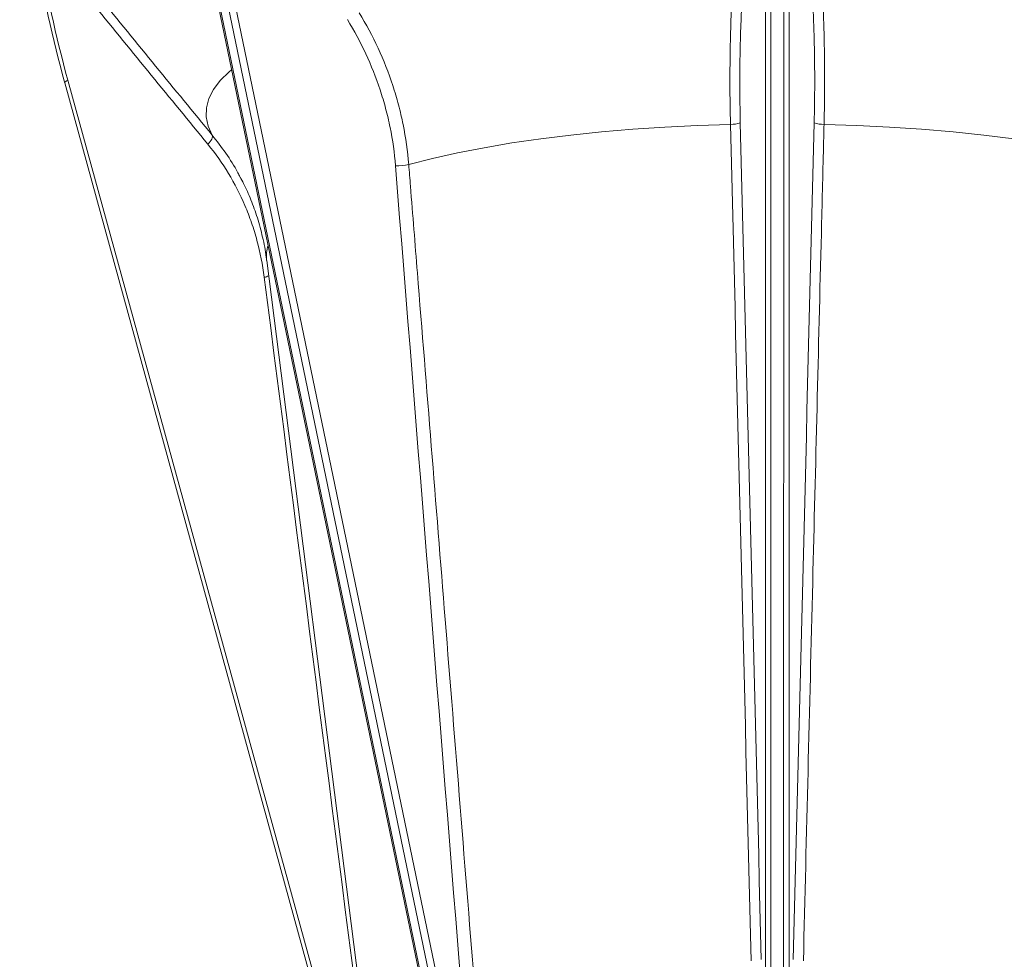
# Model space of a CAD drawing. Header units: millimetres. Extents: x 44 to 335, y -281 to 612.
# Tile 2 of 15: x 52 to 230, y -191 to -20. Entities that reach past the tile are written whole.
import ezdxf

# ---------------------------------------------------------------- set-up
doc = ezdxf.new("R2010")
doc.units = ezdxf.units.MM

msp = doc.modelspace()

# ---------------------------------------------------------------- linework, layer by layer
at = {"color": 7, "linetype": 'Continuous', "lineweight": 15}
for p, q in [((187.03, -192.47), (187.03, 9.72)), ((188.02, 9.72), (188.01, -192.47)), ((190.33, -192.47), (190.34, 9.72)), ((191.32, 9.72), (191.32, -192.47)), ((84.77, -3.52), (125.67, -200.6)), ((84.99, -3.41), (125.9, -200.49)), ((127.35, -200.02), (86.44, -2.94)), ((87.68, -2.66), (128.58, -199.75)), ((59.87, -31.81), (110.88, -217.44)), ((60.45, -31.35), (111.47, -216.98)), ((96.52, -64.03), (115.2, -210.89))]:
    msp.add_line(p, q, dxfattribs=at)
at = {"color": 8, "linetype": 'Continuous', "lineweight": 15, "flags": 128}
for points in [[(86.64, -41.32), (85.89, -39.67), (85.54, -38.01), (85.59, -36.34), (86.04, -34.68), (86.88, -33.03), (88.11, -31.4), (89.74, -29.79), (90.15, -29.44)], [(60.45, -31.35), (60.3, -31.42), (60.17, -31.48), (60.05, -31.55), (59.97, -31.62), (59.9, -31.69), (59.87, -31.75), (59.86, -31.81), (59.87, -31.81)]]:
    msp.add_lwpolyline(points, dxfattribs=at)
at = {"color": 7, "linetype": 'Continuous', "lineweight": 15, "flags": 128}
for points in [[(122.3, -46.62), (126.6, -45.53), (131.17, -44.52), (135.99, -43.59), (141.02, -42.73), (146.26, -41.97), (151.69, -41.29), (157.27, -40.71), (162.98, -40.22), (168.8, -39.83), (174.71, -39.54), (180.68, -39.35)], [(197.66, -39.35), (203.63, -39.54), (209.54, -39.83), (215.37, -40.22), (221.08, -40.71), (226.66, -41.3), (232.08, -41.97), (237.32, -42.74), (242.36, -43.59), (247.17, -44.52), (251.74, -45.54), (256.04, -46.63)], [(86.64, -41.32), (86.69, -41.45), (86.7, -41.62), (86.66, -41.81), (86.57, -42.02), (86.44, -42.24), (86.27, -42.48), (86.07, -42.72), (85.84, -42.95)]]:
    msp.add_lwpolyline(points, dxfattribs=at)
at = {"color": 7, "linetype": 'Continuous', "lineweight": 15}
for centre, radius, start, end in [((180.86, -34.54), 4.81, 267.9308, 289.6273), ((197.49, -34.55), 4.8, 250.3613, 272.0695), ((120.05, -36.51), 10.36, 269.1612, 282.5272)]:
    msp.add_arc(centre, radius, start, end, dxfattribs=at)
at = {"color": 8, "linetype": 'Continuous', "lineweight": 15}
for centre, radius, start, end in [((102.85, -63.24), 6.38, 162.5514, 187.0892), ((95.24, -63.1), 4.09, 281.8603, 293.6193)]:
    msp.add_arc(centre, radius, start, end, dxfattribs=at)
at = {"color": 7, "linetype": 'Continuous', "lineweight": 15}
for centre, major_axis, ratio, start_param, end_param in [((285.18, 55.82), (130.49, 214.51), 0.901827, 2.227433, 2.436872), ((285.56, 55.62), (131.16, 215.27), 0.902021, 2.228018, 2.437457)]:
    msp.add_ellipse(centre, major_axis=major_axis, ratio=ratio, start_param=start_param, end_param=end_param, dxfattribs=at)
for points, knots in [([(180.68, -39.35), (180.62, -36.91), (180.59, -34.48), (180.58, -29.63), (180.6, -27.21), (180.68, -23.58), (180.71, -22.37), (180.78, -19.96), (180.83, -18.76), (180.98, -15.2), (181.11, -12.88), (181.26, -10.62)], [0, 0, 0, 0, 0.25, 0.25, 0.5, 0.5, 0.625, 0.625, 0.75, 0.75, 1, 1, 1, 1]), ([(197.09, -10.62), (197.24, -12.88), (197.37, -15.19), (197.57, -19.87), (197.65, -22.25), (197.72, -25.87), (197.74, -27.09), (197.76, -29.54), (197.76, -30.77), (197.75, -34.46), (197.72, -36.91), (197.66, -39.35)], [0, 0, 0, 0, 0.25, 0.25, 0.5, 0.5, 0.625, 0.625, 0.75, 0.75, 1, 1, 1, 1]), ([(183.11, -11.39), (182.95, -13.57), (182.81, -15.8), (182.65, -19.22), (182.6, -20.37), (182.52, -22.69), (182.48, -23.86), (182.4, -27.36), (182.38, -29.69), (182.38, -34.38), (182.41, -36.72), (182.47, -39.07)], [0, 0, 0, 0, 0.25, 0.25, 0.375, 0.375, 0.5, 0.5, 0.75, 0.75, 1, 1, 1, 1]), ([(195.88, -39.07), (195.93, -36.72), (195.96, -34.37), (195.97, -30.82), (195.96, -29.64), (195.94, -27.27), (195.92, -26.1), (195.83, -22.6), (195.75, -20.3), (195.54, -15.79), (195.4, -13.57), (195.24, -11.39)], [0, 0, 0, 0, 0.25, 0.25, 0.375, 0.375, 0.5, 0.5, 0.75, 0.75, 1, 1, 1, 1]), ([(113.31, -19.09), (114.58, -21.17), (115.72, -23.32), (117.75, -27.72), (118.64, -29.98), (119.78, -33.45), (120.13, -34.63), (120.76, -37), (121.03, -38.19), (121.76, -41.79), (122.1, -44.2), (122.3, -46.62)], [0, 0, 0, 0, 0.25, 0.25, 0.5, 0.5, 0.625, 0.625, 0.75, 0.75, 1, 1, 1, 1]), ([(119.9, -46.87), (119.71, -44.53), (119.39, -42.21), (118.68, -38.76), (118.41, -37.61), (117.81, -35.32), (117.47, -34.19), (116.36, -30.84), (115.5, -28.67), (113.52, -24.42), (112.41, -22.36), (111.18, -20.35)], [0, 0, 0, 0, 0.25, 0.25, 0.375, 0.375, 0.5, 0.5, 0.75, 0.75, 1, 1, 1, 1]), ([(197.66, -39.35), (197.63, -40.67), (197.6, -41.99), (197.56, -43.31), (197.43, -48.58), (197.3, -53.86), (197.17, -59.14), (196.65, -80.26), (196.13, -101.37), (195.6, -122.48), (195.04, -145.37), (194.47, -168.26), (193.91, -191.14)], [0, 0, 0, 0, 0.004, 0.004, 0.004, 0.02, 0.02, 0.02, 0.084, 0.084, 0.084, 0.1533671, 0.1533671, 0.1533671, 0.1533671]), ([(86.64, -41.32), (87.48, -42.4), (89.15, -44.57), (90.8, -47.13), (91.55, -48.64), (91.68, -48.91)], [0, 0, 0, 0, 0.450699, 0.904439, 1, 1, 1, 1]), ([(96.08, -67.1), (95.79, -64.83), (95.35, -62.6), (94.47, -59.35), (94.14, -58.27), (93.41, -56.15), (93.01, -55.11), (91.71, -52.06), (90.71, -50.12), (88.47, -46.4), (87.22, -44.63), (85.84, -42.95)], [0, 0, 0, 0, 0.25, 0.25, 0.375, 0.375, 0.5, 0.5, 0.75, 0.75, 1, 1, 1, 1]), ([(122.3, -46.62), (122.4, -47.93), (122.51, -49.24), (122.61, -50.55), (123.03, -55.8), (123.45, -61.04), (123.87, -66.28), (125.55, -87.25), (127.23, -108.22), (128.91, -129.19), (130.73, -151.92), (132.55, -174.65), (134.38, -197.38)], [0, 0, 0, 0, 0.004, 0.004, 0.004, 0.02, 0.02, 0.02, 0.084, 0.084, 0.084, 0.1533671, 0.1533671, 0.1533671, 0.1533671]), ([(91.69, -48.9), (91.91, -49.3), (92.62, -50.58), (93.7, -53.05), (94.89, -56.3), (95.81, -59.81), (96.35, -62.41), (96.48, -63.85), (96.5, -64.04)], [0, 0, 0, 0, 0.093347, 0.305458, 0.52279, 0.743898, 0.967093, 1, 1, 1, 1])]:
    msp.add_open_spline(points, degree=3, knots=knots, dxfattribs=at)
for points in [[(85.84, -42.95), (78.99, -34.59), (72.15, -26.22), (65.32, -17.84)], [(66.11, -16.2), (72.95, -24.58), (79.79, -32.96), (86.64, -41.32)], [(182.47, -39.07), (183.74, -89.67), (185.01, -140.26), (186.27, -190.87)], [(192.07, -190.87), (193.34, -140.27), (194.6, -89.67), (195.88, -39.07)], [(184.43, -191.14), (183.19, -140.54), (181.94, -89.94), (180.68, -39.35)], [(131.95, -197.63), (127.92, -147.38), (123.91, -97.12), (119.9, -46.87)], [(114.91, -214.02), (108.62, -165.05), (102.35, -116.08), (96.08, -67.1)]]:
    msp.add_open_spline(points, degree=3, dxfattribs=at)

doc.saveas('drawing.dxf')
